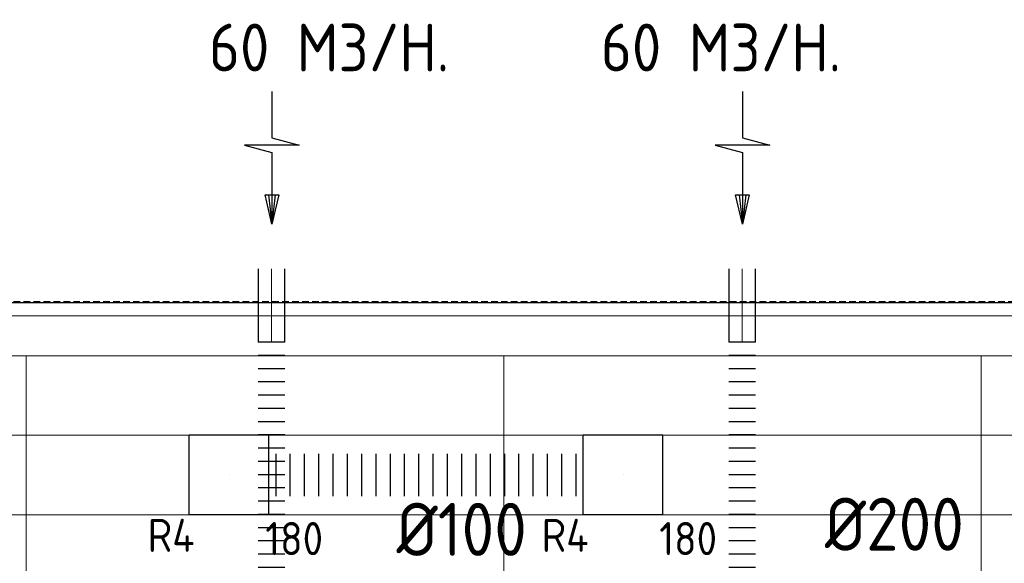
# Model space of a CAD drawing. Header units: millimetres. Extents: x -73257 to 31053, y 5203 to 51987.
# Tile 37 of 58: x -63794 to -60081, y 49935 to 51987. Entities that reach past the tile are written whole.
import ezdxf
from ezdxf.enums import TextEntityAlignment as Align

# ---------------------------------------------------------------- set-up
doc = ezdxf.new("R2010")
doc.units = ezdxf.units.MM
doc.header["$LTSCALE"] = 50
doc.linetypes.add('CENTER2', pattern=[28.575, 19.05, -3.175, 3.175, -3.175])
doc.linetypes.add('DASHED', pattern=[0.75, 0.5, -0.25])
for name, color, linetype in [('4plfd', 254, 'Continuous'), ('BALKEN', 7, 'Continuous'), ('WL570---_RETOUR', 100, 'Continuous'), ('WL570---_RETOUR_RST', 3, 'Continuous'), ('WL570---_RETOUR_RST_HL', 1, 'Continuous'), ('WM570---_RETOUR', 2, 'Continuous'), ('WM570---_RETOUR_PR', 2, 'Continuous'), ('WM570---_RETOUR_RST_PR', 1, 'Continuous')]:
    doc.layers.add(name, color=color, linetype=linetype)
doc.layers.add('WL570---_BESTAAND-HARTLIJN', color=161, linetype='Continuous', lineweight=0)
doc.styles.add('BURO-025', font='ISO96.shx', dxfattribs={"height": 125})
doc.styles.add('MAATVOERING', font='ISO')

# ---------------------------------------------------------------- blocks, each defined once
blk = doc.blocks.new('Groep-42')
at = {"color": 8, "linetype": 'Continuous', "lineweight": 13}
for p, q in [((-73154.9, 49899.1), (-11882.7, 49899.1)), ((-73154.9, 49599.1), (-11882.7, 49599.1))]:
    blk.add_line(p, q, dxfattribs=at)
blk = doc.blocks.new('Groep-50')
at = {"color": 8, "linetype": 'Continuous', "lineweight": 13}
for p, q in [((-73304.9, 50349.1), (-4004.9, 50349.1)), ((-73154.9, 50199.1), (-4154.9, 50199.1)), ((-11854.9, 50199.1), (-65654.9, 50199.1)), ((-65654.9, 50199.1), (-65654.9, 43299.1)), ((-63854.9, 50199.1), (-63854.9, 43299.1)), ((-62054.9, 50199.1), (-62054.9, 43299.1))]:
    blk.add_line(p, q, dxfattribs=at)
at = {"color": 8}
blk.add_blockref('Groep-42', (0, 0), dxfattribs=at)
blk = doc.blocks.new('Block plafond 3e verd')
at = {"layer": '4plfd'}
blk.add_blockref('Groep-50', (73304.912, -19149.14), dxfattribs=at)
blk = doc.blocks.new('AFZPIJL')
for points in [[(0, -10), (0, -6.521), (-2.064, -5.967), (2.064, -5.967), (0, -5.414), (0, 0)], [(-0.258, -2.216), (0, 0)], [(0.258, -2.216), (0, 0)]]:
    blk.add_lwpolyline(points)
blk.add_lwpolyline([(0.517, -2.216), (-0.517, -2.216), (0, 0)], close=True)
blk = doc.blocks.new('FLLINE100')
blk.add_line((0, -50), (0, 50))
blk = doc.blocks.new('OEX10000100000')
at = {"rotation": 90}
for p in [(0, -50), (0, -100), (0, -150), (0, -200), (0, -250), (0, -300), (0, -350), (0, -400), (0, -450), (0, -500), (0, -550), (0, -600), (0, -650), (0, -700), (0, -750), (0, -800), (0, -850), (0, -900), (0, -950), (0, -1000)]:
    blk.add_blockref('FLLINE100', p, dxfattribs=at)
blk = doc.blocks.new('KARO')
for p, q in [((1, 0.5), (0, 0.5)), ((0, -0.5), (1, -0.5))]:
    blk.add_line(p, q)
at = {"invisible_edges": 15}
blk.add_3dface([(0, 0.5), (0, -0.5), (1, -0.5), (1, 0.5)], dxfattribs=at)
at = {"layer": 'WL570---_BESTAAND-HARTLIJN'}
blk.add_line((0, 0), (1, 0), dxfattribs=at)
blk = doc.blocks.new('*U574')
at = {"color": 0, "ltscale": 10}
for p, q in [((150, 150, -150), (-150, 150, -150)), ((-150, -150, -150), (-150, 150, -150)), ((150, -150, -150), (150, 150, -150)), ((150, -150, -150), (-150, -150, -150))]:
    blk.add_line(p, q, dxfattribs=at)
at = {"layer": 'WL570---_RETOUR_RST_HL', "linetype": 'CENTER2'}
blk.add_circle((0, 0, -150), 0.075, dxfattribs=at)
at = {"layer": 'WL570---_RETOUR_RST', "color": 2, "style": 'BURO-025'}
for tag in ['MC', 'Q']:
    blk.add_attdef(tag, text='', height=125, dxfattribs=at).set_placement((0, 0), align=Align.MIDDLE)
at = {"layer": 'WM570---_RETOUR_RST_PR', "color": 2, "style": 'BURO-025'}
blk.add_attdef('POSNR', text='', height=125, dxfattribs=at).set_placement((0, 0), align=Align.MIDDLE)
blk = doc.blocks.new('*U575')
at = {"color": 0, "ltscale": 10}
for p, q in [((0, 80), (0, -80)), ((26.9, 80), (26.9, -80)), ((80.8, 80), (80.8, -80)), ((134.7, 80), (134.7, -80)), ((188.6, 80), (188.6, -80)), ((242.5, 80), (242.5, -80)), ((296.4, 80), (296.4, -80)), ((350.3, 80), (350.3, -80)), ((404.1, 80), (404.1, -80)), ((458, 80), (458, -80)), ((511.9, 80), (511.9, -80)), ((565.8, 80), (565.8, -80)), ((619.7, 80), (619.7, -80)), ((673.6, 80), (673.6, -80)), ((727.5, 80), (727.5, -80)), ((781.3, 80), (781.3, -80)), ((835.2, 80), (835.2, -80)), ((889.1, 80), (889.1, -80)), ((943, 80), (943, -80)), ((996.9, 80), (996.9, -80)), ((1050.8, 80), (1050.8, -80)), ((1104.7, 80), (1104.7, -80)), ((1158.5, 80), (1158.5, -80)), ((1185.5, 80), (1185.5, -80))]:
    blk.add_line(p, q, dxfattribs=at)
at = {"layer": 'WM570---_RETOUR_PR', "color": 2, "style": 'BURO-025'}
blk.add_attdef('POSNR', text='', height=125, dxfattribs=at).set_placement((0, 0), align=Align.MIDDLE)

msp = doc.modelspace()

# ---------------------------------------------------------------- linework, layer by layer
at = {"layer": 'BALKEN', "linetype": 'DASHED'}
msp.add_line((-71316.327, 50923.799), (-2228.026, 50923.799), dxfattribs=at)
at = {"layer": 'BALKEN', "linetype": 'Continuous'}
msp.add_line((-71316.205, 50919.092), (-2228.01, 50919.092), dxfattribs=at)

# ---------------------------------------------------------------- block references
at = {"layer": 'WL570---_RETOUR'}
for name, p, xscale, yscale, zscale, rotation in [('AFZPIJL', (-62842.831, 51215.174), 50, 50, 50, 180), ('AFZPIJL', (-61068.472, 51215.174), 50, 50, 50, 180), ('KARO', (-62844.014, 50770.412), 275.9456809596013, 100, 100, 90), ('KARO', (-61069.655, 50770.412), 275.9456809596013, 100, 100, 90)]:
    msp.add_blockref(name, p, dxfattribs=dict(at, xscale=xscale, yscale=yscale, zscale=zscale, rotation=rotation))
for name, p in [('Block plafond 3e verd', (-71418.596, 19669.012)), ('OEX10000100000', (-62844.014, 50819.788)), ('OEX10000100000', (-61069.655, 50819.788))]:
    msp.add_blockref(name, p, dxfattribs=at)
ref = msp.add_blockref('*U574', (-63004.087, 50269.012, 150), dxfattribs=at)
ref.add_attrib('POSNR', 'R4', dxfattribs={"layer": 'WM570---_RETOUR_RST_PR', "color": 2, "height": 125, "style": 'BURO-025'}).set_placement((-63222.668, 50041.263), align=Align.MIDDLE)
ref.add_attrib('Q', '180', dxfattribs={"layer": 'WL570---_RETOUR_RST', "color": 2, "height": 125, "style": 'BURO-025'}).set_placement((-62758.68, 50029.023), align=Align.MIDDLE)
ref = msp.add_blockref('*U574', (-61518.596, 50269.012, 150), dxfattribs=at)
ref.add_attrib('POSNR', 'R4', dxfattribs={"layer": 'WM570---_RETOUR_RST_PR', "color": 2, "height": 125, "style": 'BURO-025'}).set_placement((-61737.177, 50041.263), align=Align.MIDDLE)
ref.add_attrib('Q', '180', dxfattribs={"layer": 'WL570---_RETOUR_RST', "color": 2, "height": 125, "style": 'BURO-025'}).set_placement((-61273.189, 50029.023), align=Align.MIDDLE)
at = {"layer": 'WL570---_RETOUR', "rotation": 180}
msp.add_blockref('*U575', (-61668.596, 50269.012), dxfattribs=at)

# ---------------------------------------------------------------- texts
at = {"layer": 'WM570---_RETOUR', "style": 'MAATVOERING'}
for s, height, p in [('60 M3/H.', 180, (-63080.112, 51791.685)), ('60 M3/H.', 180, (-61602.417, 51791.685)), ('%%c200', 200, (-60757.865, 49983.01)), ('%%c100', 200, (-62372.922, 49963.637))]:
    msp.add_text(s, height=height, dxfattribs=at).set_placement(p)

doc.saveas('drawing.dxf')
